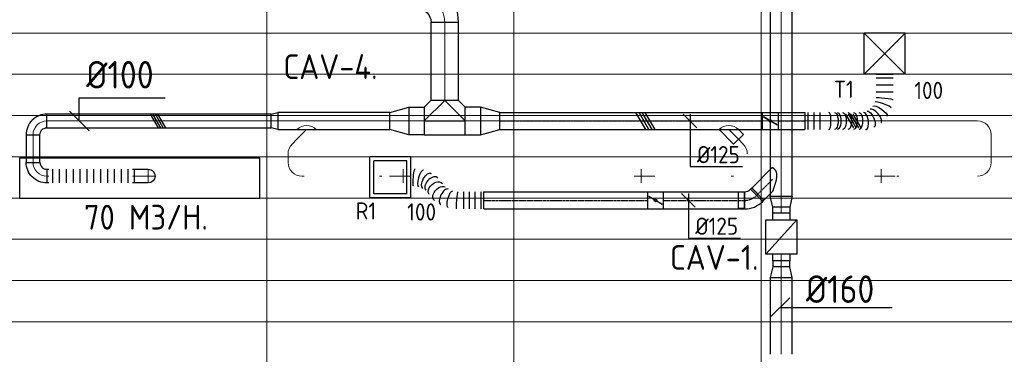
# Model space of a CAD drawing. Header units: millimetres. Extents: x -73785 to 23627, y 5976 to 52620.
# Tile 48 of 56: x -35487 to -28316, y 45409 to 47844. Entities that reach past the tile are written whole.
import ezdxf
from ezdxf.enums import TextEntityAlignment as Align

# ---------------------------------------------------------------- set-up
doc = ezdxf.new("R2010")
doc.units = ezdxf.units.MM
doc.linetypes.add('CENTER2', pattern=[28.575, 19.05, -3.175, 3.175, -3.175])
for name, color, linetype in [('4plfd', 254, 'Continuous'), ('WL570---_RETOUR', 100, 'Continuous'), ('WL570---_RETOUR_HL', 1, 'Continuous'), ('WL570---_TOEVOER', 200, 'Continuous'), ('WL570---_TOEVOER_HL', 1, 'Continuous'), ('WL570---_TOEVOER_RST', 200, 'Continuous'), ('WL570---_TOEVOER_RST_HL', 1, 'Continuous'), ('WM570---_DEMONTEREN', 1, 'Continuous'), ('WM570---_RETOUR', 2, 'Continuous'), ('WM570---_RETOUR_PR', 2, 'Continuous'), ('WM570---_TOEVOER', 2, 'Continuous'), ('WM570---_TOEVOER_PR', 2, 'Continuous'), ('WM570---_TOEVOER_RST_PR', 1, 'Continuous')]:
    doc.layers.add(name, color=color, linetype=linetype)
for name, color, linetype, lineweight in [('WL570---_BESTAAND-HARTLIJN', 161, 'Continuous', 0), ('WL570---_BESTAAND-MAATVOERING', 161, 'Continuous', 0), ('WL570---_BESTAAND-TOEVOER', 180, 'Continuous', 0), ('WL570---_DEMONTEREN', 10, 'Continuous', 0)]:
    doc.layers.add(name, color=color, linetype=linetype, lineweight=lineweight)
doc.layers.get('WL570---_DEMONTEREN').off()
doc.layers.get('WM570---_DEMONTEREN').off()
doc.styles.add('BURO-025', font='ISO96.shx', dxfattribs={"height": 2.5})
doc.styles.add('LZ-MAATVOEREN', font='simplex')
doc.styles.add('MAATVOERING', font='ISO')

# ---------------------------------------------------------------- blocks, each defined once
blk = doc.blocks.new('Groep-44')
at = {"color": 8, "linetype": 'Continuous', "lineweight": 13}
for p, q in [((-73154.9, 46599.1), (-11882.7, 46599.1)), ((-73154.9, 46299.1), (-11882.7, 46299.1)), ((-73154.9, 45999.1), (-11882.7, 45999.1)), ((-73154.9, 45699.1), (-11882.7, 45699.1)), ((-73154.9, 45399.1), (-11882.7, 45399.1)), ((-73154.9, 45099.1), (-11882.7, 45099.1)), ((-73154.9, 44799.1), (-11882.7, 44799.1)), ((-73154.9, 44499.1), (-11654.9, 44499.1))]:
    blk.add_line(p, q, dxfattribs=at)
blk = doc.blocks.new('Groep-50')
at = {"color": 8, "linetype": 'Continuous', "lineweight": 13}
for p, q in [((-35054.9, 50199.1), (-35054.9, 42999.1)), ((-35054.9, 50199.1), (-35054.9, 42999.1)), ((-33254.9, 50199.1), (-33254.9, 42999.1)), ((-33254.9, 50199.1), (-33254.9, 42999.1)), ((-31454.9, 50199.1), (-31454.9, 42999.1)), ((-31454.9, 50199.1), (-31454.9, 42999.1))]:
    blk.add_line(p, q, dxfattribs=at)
at = {"color": 8}
blk.add_blockref('Groep-44', (0, 0), dxfattribs=at)
blk = doc.blocks.new('Block plafond 2e verd')
at = {"layer": '4plfd'}
blk.add_blockref('Groep-50', (73180, -19000), dxfattribs=at)
blk = doc.blocks.new('OBO10000090H')
blk.add_lwpolyline([(50, -100, 0.414214), (-100, 50), (-100, -50, -0.414214), (-50, -100)], format="xyb", close=True)
at = {"invisible_edges": 15}
for points in [[(-91.3, -50.8), (-74, 47.7), (-100, 50), (-100, -50)], [(-82.9, -53), (-48.7, 41), (-74, 47.7), (-91.3, -50.8)], [(-75, -56.7), (-25, 29.9), (-48.7, 41), (-82.9, -53)], [(-67.9, -61.7), (-3.6, 14.9), (-25, 29.9), (-75, -56.7)], [(-61.7, -67.9), (14.9, -3.6), (-3.6, 14.9), (-67.9, -61.7)], [(-56.7, -75), (29.9, -25), (14.9, -3.6), (-61.7, -67.9)], [(-53, -82.9), (41, -48.7), (29.9, -25), (-56.7, -75)], [(-50.8, -91.3), (47.7, -74), (41, -48.7), (-53, -82.9)], [(-50, -100), (50, -100), (47.7, -74), (-50.8, -91.3)]]:
    blk.add_3dface(points, dxfattribs=at)
at = {"layer": 'WL570---_BESTAAND-HARTLIJN'}
blk.add_arc((-100, -100), 100, 0, 90, dxfattribs=at)
blk = doc.blocks.new('OBO10000090L')
blk.add_lwpolyline([(50, 0, 0.414214), (-100, 150), (-100, 50, -0.414214), (-50, 0)], format="xyb", close=True)
at = {"invisible_edges": 15}
for points in [[(-91.3, 49.2), (-74, 147.7), (-100, 150), (-100, 50)], [(-82.9, 47), (-48.7, 141), (-74, 147.7), (-91.3, 49.2)], [(-75, 43.3), (-25, 129.9), (-48.7, 141), (-82.9, 47)], [(-67.9, 38.3), (-3.6, 114.9), (-25, 129.9), (-75, 43.3)], [(-61.7, 32.1), (14.9, 96.4), (-3.6, 114.9), (-67.9, 38.3)], [(-56.7, 25), (29.9, 75), (14.9, 96.4), (-61.7, 32.1)], [(-53, 17.1), (41, 51.3), (29.9, 75), (-56.7, 25)], [(-50.8, 8.7), (47.7, 26), (41, 51.3), (-53, 17.1)], [(-50, 0), (50, 0), (47.7, 26), (-50.8, 8.7)]]:
    blk.add_3dface(points, dxfattribs=at)
at = {"layer": 'WL570---_BESTAAND-HARTLIJN'}
blk.add_arc((-100, 0), 100, 0, 90, dxfattribs=at)
blk = doc.blocks.new('ORN_T_SP')
blk.add_lwpolyline([(-0.5, 0.5), (-0.5, -0.5), (0.5, -0.5), (0.5, 0.5)], close=True)
at = {"style": 'LZ-MAATVOEREN', "flags": 9}
for tag, p in [('ROS_TYPE', (0.6333, 0.6833)), ('ROS_M3H', (0.6333, 0.4833)), ('ROS_ZIJDE', (0.6333, 0.2833)), ('ROS_STAT', (0.6333, 0.0833))]:
    blk.add_attdef(tag, p, '', height=0.125, dxfattribs=at)
blk = doc.blocks.new('KARO')
for p, q in [((1, 0.5), (0, 0.5)), ((0, -0.5), (1, -0.5))]:
    blk.add_line(p, q)
at = {"invisible_edges": 15}
blk.add_3dface([(0, 0.5), (0, -0.5), (1, -0.5), (1, 0.5)], dxfattribs=at)
at = {"layer": 'WL570---_BESTAAND-HARTLIJN'}
blk.add_line((0, 0), (1, 0), dxfattribs=at)
blk = doc.blocks.new('OZA1250100045L')
blk.add_lwpolyline([(-70.7, 0), (-106.1, 35.4), (-35.4, 106.1), (70.7, 0)])
at = {"layer": 'WL570---_BESTAAND-HARTLIJN'}
blk.add_line((0, 0), (-70.7, 70.7), dxfattribs=at)
at = {"layer": 'WL570---_BESTAAND-TOEVOER'}
blk.add_arc((0, 70.7), 100, 225, 315, dxfattribs=at)
blk = doc.blocks.new('OSV1251000460G')
blk.add_lwpolyline([(0, -62.5), (46.7, -50), (46.7, 50), (0, 62.5)], close=True)
at = {"layer": 'WL570---_BESTAAND-HARTLIJN'}
blk.add_line((0, 0), (46.7, 0), dxfattribs=at)
blk = doc.blocks.new('OBO10000045H')
blk.add_lwpolyline([(50, -41.4, 0.198912), (6.1, 64.6), (-64.6, -6.1, -0.198912), (-50, -41.4)], format="xyb", close=True)
at = {"invisible_edges": 15}
for points in [[(-61.7, -9.3), (14.9, 55), (6.1, 64.6), (-64.6, -6.1)], [(-59, -12.7), (22.9, 44.6), (14.9, 55), (-61.7, -9.3)], [(-56.7, -16.4), (29.9, 33.6), (22.9, 44.6), (-59, -12.7)], [(-54.7, -20.3), (35.9, 22), (29.9, 33.6), (-56.7, -16.4)], [(-53, -24.3), (41, 9.9), (35.9, 22), (-54.7, -20.3)], [(-51.7, -28.5), (44.9, -2.6), (41, 9.9), (-53, -24.3)], [(-50.8, -32.7), (47.7, -15.4), (44.9, -2.6), (-51.7, -28.5)], [(-50.2, -37.1), (49.4, -28.3), (47.7, -15.4), (-50.8, -32.7)], [(-50, -41.4), (50, -41.4), (49.4, -28.3), (-50.2, -37.1)]]:
    blk.add_3dface(points, dxfattribs=at)
at = {"layer": 'WL570---_BESTAAND-HARTLIJN'}
blk.add_arc((-100, -41.4), 100, 0, 45, dxfattribs=at)
blk = doc.blocks.new('OBO10000090ZE')
blk.add_lwpolyline([(-50, 0), (50, 0), (50, 100, 1), (-50, 100)], format="xyb", close=True)
at = {"layer": 'WL570---_BESTAAND-HARTLIJN'}
for points in [[(0, 0), (0, 150)], [(-50, 100), (50, 100)]]:
    blk.add_lwpolyline(points, dxfattribs=at)
blk = doc.blocks.new('MVLINE')
blk.add_line((35.4, -35.4), (-35.4, 35.4))
blk = doc.blocks.new('FLLINE100')
blk.add_line((0, -50), (0, 50))
blk = doc.blocks.new('OEX1000063300')
at = {"rotation": 180}
for p in [(50, 0), (100, 0), (150, 0), (200, 0), (250, 0), (300, 0), (350, 0), (400, 0), (450, 0), (500, 0), (550, 0), (600, 0)]:
    blk.add_blockref('FLLINE100', p, dxfattribs=at)
blk = doc.blocks.new('OBO20000090H')
blk.add_lwpolyline([(100, -200, 0.414214), (-200, 100), (-200, -100, -0.414214), (-100, -200)], format="xyb", close=True)
at = {"invisible_edges": 15}
for points in [[(-182.6, -101.5), (-147.9, 95.4), (-200, 100), (-200, -100)], [(-165.8, -106), (-97.4, 81.9), (-147.9, 95.4), (-182.6, -101.5)], [(-150, -113.4), (-50, 59.8), (-97.4, 81.9), (-165.8, -106)], [(-135.7, -123.4), (-7.2, 29.8), (-50, 59.8), (-150, -113.4)], [(-123.4, -135.7), (29.8, -7.2), (-7.2, 29.8), (-135.7, -123.4)], [(-113.4, -150), (59.8, -50), (29.8, -7.2), (-123.4, -135.7)], [(-106, -165.8), (81.9, -97.4), (59.8, -50), (-113.4, -150)], [(-101.5, -182.6), (95.4, -147.9), (81.9, -97.4), (-106, -165.8)], [(-100, -200), (100, -200), (95.4, -147.9), (-101.5, -182.6)]]:
    blk.add_3dface(points, dxfattribs=at)
at = {"layer": 'WL570---_BESTAAND-HARTLIJN'}
blk.add_arc((-200, -200), 200, 0, 90, dxfattribs=at)
blk = doc.blocks.new('OTS20020020000H')
at = {"layer": 'WL570---_RETOUR'}
blk.add_line((-150, 0), (150, 0), dxfattribs=at)
blk.add_lwpolyline([(-150, -100), (150, -100), (150, 100), (100, 150), (-100, 150), (-150, 100)], close=True, dxfattribs=at)
blk.add_lwpolyline([(-150, 0), (0, 150), (150, 0)], dxfattribs=at)
blk = doc.blocks.new('OSV20012501390G')
blk.add_lwpolyline([(0, -100), (140, -62.5), (140, 62.5), (0, 100)], close=True)
at = {"layer": 'WL570---_BESTAAND-HARTLIJN'}
blk.add_line((0, 0), (140, 0), dxfattribs=at)
blk = doc.blocks.new('VBX1251250012525000')
blk.add_lwpolyline([(50, -112.5), (300, -112.5), (300, 112.5), (50, 112.5)], close=True)
for points in [[(50, 62.5), (0, 62.5), (0, -62.5), (50, -62.5)], [(300, -62.5), (350, -62.5), (350, 62.5), (300, 62.5)]]:
    blk.add_lwpolyline(points)
at = {"layer": 'WL570---_BESTAAND-HARTLIJN'}
blk.add_line((300, 0), (350, 0), dxfattribs=at)
at = {"layer": 'WL570---_BESTAAND-TOEVOER'}
blk.add_line((50, -112.5), (300, 112.5), dxfattribs=at)
blk = doc.blocks.new('OSV1601250780K')
blk.add_lwpolyline([(-78, -80), (0, -62.5), (0, 62.5), (-78, 80)], close=True)
at = {"layer": 'WL570---_BESTAAND-HARTLIJN'}
blk.add_line((-78, 0), (0, 0), dxfattribs=at)
blk = doc.blocks.new('UISO')
at = {"layer": 'WL570---_TOEVOER'}
for p, q in [((0, 0.36), (1, 0.937)), ((0, 0.18), (1, 0.757)), ((0, 0), (1, 0.577)), ((0, -0.18), (1, 0.397))]:
    blk.add_line(p, q, dxfattribs=at)
blk = doc.blocks.new('*U323')
at = {"color": 0, "ltscale": 10, "transparency": 33554687}
for p, q in [((-7.6, 80.8, -2700), (80.8, -7.6, -2700)), ((-51.8, 59.4, -2700), (-96.1, 59.4, -2700)), ((-96.1, -59.4, -2700), (-96.1, 59.4, -2700)), ((-51.8, -62.5, -2700), (-51.8, 62.5, -2700)), ((-51.8, -59.4, -2700), (-51.8, 59.4, -2700)), ((-51.8, -59.4, -2700), (-96.1, -59.4, -2700))]:
    blk.add_line(p, q, dxfattribs=at)
for radius in [62.6, 187.6]:
    blk.add_arc((-51.8, 125.1, -2700), radius, 270, 315, dxfattribs=at)
at = {"layer": 'WL570---_RETOUR_HL', "linetype": 'CENTER2', "transparency": 33554687}
blk.add_arc((-51.8, 125.1, -2700), 125.1, 270, 315, dxfattribs=at)
at = {"layer": 'WM570---_RETOUR_PR', "color": 2, "transparency": 33554687, "style": 'BURO-025'}
blk.add_attdef('POSNR', text='', height=250, dxfattribs=at).set_placement((0, 0), align=Align.MIDDLE)
blk = doc.blocks.new('*U324')
at = {"color": 0, "ltscale": 10, "transparency": 33554687}
for p, q in [((0, 62.5, -2700), (13.1, 62.5, -2700)), ((0, -62.5, -2700), (0, 62.5, -2700)), ((13.1, 62.5, -2700), (13.1, -62.5, -2700)), ((0, -62.5, -2700), (13.1, -62.5, -2700))]:
    blk.add_line(p, q, dxfattribs=at)
at = {"layer": 'WL570---_RETOUR_HL', "linetype": 'CENTER2', "transparency": 33554687}
blk.add_line((0, 0, -2700), (13.1, 0, -2700), dxfattribs=at)
at = {"layer": 'WM570---_RETOUR_PR', "color": 2, "transparency": 33554687, "style": 'BURO-025'}
blk.add_attdef('POSNR', text='', height=250, dxfattribs=at).set_placement((0, 0), align=Align.MIDDLE)
blk = doc.blocks.new('*U325')
at = {"color": 0, "ltscale": 10, "transparency": 33554687}
for p, q in [((0, 88.4, -2700), (62.1, 150.4, -2700)), ((62.1, 150.4, -2700), (150.4, 62.1, -2700)), ((0, -88.4, -2700), (150.4, 62.1, -2700))]:
    blk.add_line(p, q, dxfattribs=at)
blk.add_spline([(-0.3, -88.2, -2700), (-1, -87.6, -2700), (-2.2, -86.6, -2700), (-3.9, -85.1, -2700), (-6, -83.3, -2700), (-8.4, -81, -2700), (-11.1, -78.2, -2700), (-14.1, -75, -2700), (-17.1, -71.2, -2700), (-20.1, -66.9, -2700), (-23, -61.9, -2700), (-25.5, -56.2, -2700), (-27.7, -49.8, -2700), (-29.2, -42.6, -2700), (-30, -34.4, -2700), (-30, -25.5, -2700), (-29.2, -15.8, -2700), (-27.7, -5.5, -2700), (-25.5, 5.1, -2700), (-23, 15.9, -2700), (-20.1, 26.6, -2700), (-17.1, 37, -2700), (-14.1, 46.8, -2700), (-11.1, 55.9, -2700), (-8.4, 64.1, -2700), (-6, 71.3, -2700), (-3.9, 77.3, -2700), (-2.2, 82.1, -2700), (-1, 85.6, -2700), (-0.3, 87.7, -2700), (0, 88.4, -2700)], degree=3, dxfattribs=at)
at = {"layer": 'WL570---_RETOUR_HL', "linetype": 'CENTER2', "transparency": 33554687}
blk.add_line((0, 0, -2700), (106.3, 106.3, -2700), dxfattribs=at)
at = {"layer": 'WM570---_RETOUR_PR', "color": 2, "transparency": 33554687, "style": 'BURO-025'}
blk.add_attdef('POSNR', text='', height=250, dxfattribs=at).set_placement((0, 0), align=Align.MIDDLE)
blk = doc.blocks.new('*U402')
at = {"color": 0, "ltscale": 10}
for p, q in [((150, 150, -2500), (-150, 150, -2500)), ((-150, -150, -2500), (-150, 150, -2500)), ((150, -150, -2500), (-150, 150, -2500)), ((-150, -150, -2500), (150, 150, -2500)), ((150, -150, -2500), (150, 150, -2500)), ((150, -150, -2500), (-150, -150, -2500))]:
    blk.add_line(p, q, dxfattribs=at)
at = {"layer": 'WL570---_TOEVOER_RST_HL', "linetype": 'CENTER2'}
blk.add_circle((0, 0, -2500), 0.075, dxfattribs=at)
at = {"layer": 'WL570---_TOEVOER_RST', "color": 2, "style": 'BURO-025'}
for tag in ['MC', 'Q']:
    blk.add_attdef(tag, text='', height=125, dxfattribs=at).set_placement((0, 0), align=Align.MIDDLE)
at = {"layer": 'WM570---_TOEVOER_RST_PR', "color": 2, "style": 'BURO-025'}
blk.add_attdef('POSNR', text='', height=125, dxfattribs=at).set_placement((0, 0), align=Align.MIDDLE)
blk = doc.blocks.new('*U403')
at = {"color": 0, "ltscale": 10}
for p, q in [((518.6, 339.5, -2700), (643.6, 339.5, -2700)), ((518.6, 314.1, -2700), (643.6, 314.1, -2700)), ((518.6, 263.5, -2700), (643.6, 263.5, -2700)), ((518.6, 212.8, -2700), (643.6, 212.8, -2700)), ((628.6, 92.9, -2700), (628.7, 93.3, -2700)), ((0, 62.5, -2700), (0, -62.5, -2700)), ((22, 62.5, -2700), (22, -62.5, -2700)), ((65.9, 62.5, -2700), (65.9, -62.5, -2700)), ((109.8, 62.5, -2700), (109.8, -62.5, -2700))]:
    blk.add_line(p, q, dxfattribs=at)
at = {"color": 0, "ltscale": 10, "extrusion": (0, 0, -1)}
for centre, major_axis, ratio, start_param, end_param in [((581.1, 162.8, -2700), (-62.5, 7.4), 0.057419, 0.006803, 3.148395), ((477.9, 12.8, -2700), (-26.3, 57.3), 0.405316, 0.057393, 3.198986), ((547.5, 72.4, -2700), (-51.8, 35.8), 0.267519, 0.03405, 3.175642), ((214.7, 0, -2700), (0, 62.5), 0.442239, 0, 3.141593), ((234.6, 0, -2700), (0, 62.5), 0.442239, 0, 3.141593), ((274.2, 0, -2700), (0, 62.5), 0.442239, 0, 3.141593), ((313.9, 0, -2700), (0, 62.5), 0.442239, 0, 3.141593), ((353.5, 0, -2700), (0, 62.5), 0.442239, 0, 3.141593), ((393.2, 0, -2700), (0, 62.5), 0.442239, 0, 3.141593)]:
    blk.add_ellipse(centre, major_axis=major_axis, ratio=ratio, start_param=start_param, end_param=end_param, dxfattribs=at)
at = {"color": 0, "ltscale": 10}
for centre, major_axis, ratio, start_param, end_param in [((516.2, 37.5, -2700), (40.9, -47.9), 0.348339, 0.04688, 3.094712), ((569.7, 115.1, -2700), (59, -22), 0.168282, 0.020455, 3.121137), ((175.5, 0, -2700), (0, -62.5), 0.233138, 0, 3.141593), ((435.1, 0, -2700), (9.1, -62.4), 0.434735, 0.063466, 3.078127), ((435.1, 0, -2700), (9.1, -62.4), 0.434735, 6.21972, 6.346651), ((516.2, 37.5, -2700), (40.9, -47.9), 0.348339, 6.236305, 6.330066)]:
    blk.add_ellipse(centre, major_axis=major_axis, ratio=ratio, start_param=start_param, end_param=end_param, dxfattribs=at)
at = {"layer": 'WM570---_TOEVOER_PR', "color": 2, "style": 'BURO-025'}
blk.add_attdef('POSNR', text='', height=125, dxfattribs=at).set_placement((0, 0), align=Align.MIDDLE)
blk = doc.blocks.new('*U416')
at = {"ltscale": 10}
for p, q in [((-56.5, 62.5, -2700), (56.5, 62.5, -2700)), ((-56.5, -62.5, -2700), (-56.5, 62.5, -2700)), ((-49.4, 27.3, -2700), (-48.4, 29.1, -2700)), ((48.4, -29.1, -2700), (-49.4, 27.3, -2700)), ((49.4, -27.3, -2700), (-48.4, 29.1, -2700)), ((56.5, 62.5, -2700), (56.5, -62.5, -2700)), ((-56.5, -62.5, -2700), (56.5, -62.5, -2700)), ((48.4, -29.1, -2700), (49.4, -27.3, -2700))]:
    blk.add_line(p, q, dxfattribs=at)
blk.add_circle((0, 0, -2700), 9.41, dxfattribs=at)
at = {"layer": 'WL570---_TOEVOER', "color": 2, "style": 'BURO-025'}
blk.add_attdef('I', text='', height=125, dxfattribs=at).set_placement((0, 0), align=Align.MIDDLE)
at = {"layer": 'WM570---_TOEVOER_PR', "color": 2, "style": 'BURO-025'}
blk.add_attdef('POSNR', text='', height=125, dxfattribs=at).set_placement((0, 0), align=Align.MIDDLE)
blk = doc.blocks.new('*U417')
at = {"color": 0, "ltscale": 10}
for p, q in [((0, 62.5, -2700), (195.4, 62.5, -2700)), ((195.4, 62.5, -2700), (195.4, -62.5, -2700)), ((0, -62.5, -2700), (195.4, -62.5, -2700))]:
    blk.add_line(p, q, dxfattribs=at)
at = {"layer": 'WL570---_TOEVOER_HL', "linetype": 'CENTER2'}
blk.add_line((0, 0, -2700), (195.4, 0, -2700), dxfattribs=at)
at = {"layer": 'WM570---_TOEVOER_PR', "color": 2, "style": 'BURO-025'}
blk.add_attdef('POSNR', text='', height=125, dxfattribs=at).set_placement((0, 0), align=Align.MIDDLE)
blk = doc.blocks.new('*U491')
at = {"color": 0, "ltscale": 10}
for p, q in [((149, 149, -2500), (-149, 149, -2500)), ((-149, -149, -2500), (-149, 149, -2500)), ((149, -149, -2500), (149, 149, -2500)), ((120, 120, -2500), (-120, 120, -2500)), ((-120, -120, -2500), (-120, 120, -2500)), ((120, -120, -2500), (120, 120, -2500)), ((120, -120, -2500), (-120, -120, -2500)), ((149, -149, -2500), (-149, -149, -2500))]:
    blk.add_line(p, q, dxfattribs=at)
at = {"layer": 'WL570---_RETOUR_HL', "linetype": 'CENTER2'}
blk.add_circle((0, 0, -2500), 0.075, dxfattribs=at)
at = {"layer": 'WL570---_RETOUR', "color": 2, "style": 'BURO-025'}
for tag in ['MC', 'Q']:
    blk.add_attdef(tag, text='', height=125, dxfattribs=at).set_placement((0, 0), align=Align.MIDDLE)
at = {"layer": 'WM570---_RETOUR_PR', "color": 2, "style": 'BURO-025'}
blk.add_attdef('POSNR', text='', height=125, dxfattribs=at).set_placement((0, 0), align=Align.MIDDLE)
blk = doc.blocks.new('*U492')
at = {"color": 0, "ltscale": 10}
for p, q in [((0, 62.5, -2700), (1914.2, 62.5, -2700)), ((0, -62.5, -2700), (0, 62.5, -2700)), ((0, -62.5, -2700), (1914.2, -62.5, -2700))]:
    blk.add_line(p, q, dxfattribs=at)
at = {"layer": 'WL570---_TOEVOER_HL', "linetype": 'CENTER2'}
blk.add_line((0, 0, -2700), (1914.2, 0, -2700), dxfattribs=at)
at = {"layer": 'WM570---_TOEVOER_PR', "color": 2, "style": 'BURO-025'}
blk.add_attdef('POSNR', text='', height=125, dxfattribs=at).set_placement((0, 0), align=Align.MIDDLE)
blk = doc.blocks.new('*U493')
at = {"color": 0, "ltscale": 10}
for p, q in [((0, 62.5, -2700), (592, 62.5, -2700)), ((592, 62.5, -2700), (592, -62.5, -2700)), ((0, -62.5, -2700), (592, -62.5, -2700))]:
    blk.add_line(p, q, dxfattribs=at)
at = {"layer": 'WL570---_RETOUR_HL', "linetype": 'CENTER2'}
blk.add_line((0, 0, -2700), (592, 0, -2700), dxfattribs=at)
at = {"layer": 'WM570---_RETOUR_PR', "color": 2, "style": 'BURO-025'}
blk.add_attdef('POSNR', text='', height=125, dxfattribs=at).set_placement((0, 0), align=Align.MIDDLE)
blk = doc.blocks.new('*U549')
at = {"layer": 'WM570---_TOEVOER', "color": 0, "ltscale": 10}
for p, q in [((50, -50), (-50, 50)), ((0, 50), (0, -332.2)), ((0, -332.2), (380.4, -332.2))]:
    blk.add_line(p, q, dxfattribs=at)
at = {"layer": 'WM570---_TOEVOER', "color": 0, "style": 'BURO-025'}
blk.add_text('%%c125', height=125, dxfattribs=at).set_placement((50, -307.2))
blk = doc.blocks.new('*U550')
at = {"layer": 'WM570---_RETOUR', "color": 0, "ltscale": 10}
for p, q in [((50, -50), (-50, 50)), ((0, 50), (0, -275.2)), ((0, -275.2), (380.4, -275.2))]:
    blk.add_line(p, q, dxfattribs=at)
at = {"layer": 'WM570---_RETOUR', "color": 0, "style": 'BURO-025'}
blk.add_text('%%c125', height=125, dxfattribs=at).set_placement((50, -250.2))
blk = doc.blocks.new('*U551')
at = {"ltscale": 10}
for p, q in [((-56.5, 62.5, -2700), (56.5, 62.5, -2700)), ((-56.5, -62.5, -2700), (-56.5, 62.5, -2700)), ((-49.4, 27.3, -2700), (-48.4, 29.1, -2700)), ((48.4, -29.1, -2700), (-49.4, 27.3, -2700)), ((49.4, -27.3, -2700), (-48.4, 29.1, -2700)), ((56.5, 62.5, -2700), (56.5, -62.5, -2700)), ((-56.5, -62.5, -2700), (56.5, -62.5, -2700)), ((48.4, -29.1, -2700), (49.4, -27.3, -2700))]:
    blk.add_line(p, q, dxfattribs=at)
blk.add_circle((0, 0, -2700), 9.41, dxfattribs=at)
at = {"layer": 'WL570---_RETOUR', "color": 2, "style": 'BURO-025'}
blk.add_attdef('I', text='', height=125, dxfattribs=at).set_placement((0, 0), align=Align.MIDDLE)
at = {"layer": 'WM570---_RETOUR_PR', "color": 2, "style": 'BURO-025'}
blk.add_attdef('POSNR', text='', height=125, dxfattribs=at).set_placement((0, 0), align=Align.MIDDLE)
blk = doc.blocks.new('*U552')
at = {"color": 0, "ltscale": 10}
for p, q in [((0, 62.5, -2700), (1193.1, 62.5, -2700)), ((0, -62.5, -2700), (0, 62.5, -2700)), ((0, -62.5, -2700), (1193.1, -62.5, -2700))]:
    blk.add_line(p, q, dxfattribs=at)
at = {"layer": 'WL570---_RETOUR_HL', "linetype": 'CENTER2'}
blk.add_line((0, 0, -2700), (1193.1, 0, -2700), dxfattribs=at)
at = {"layer": 'WM570---_RETOUR_PR', "color": 2, "style": 'BURO-025'}
blk.add_attdef('POSNR', text='', height=125, dxfattribs=at).set_placement((0, 0), align=Align.MIDDLE)
blk = doc.blocks.new('*U553')
at = {"color": 0, "ltscale": 10}
for p, q in [((0, 62.5, -2700), (0, -62.5, -2700)), ((21.1, 62.5, -2700), (21.1, -62.5, -2700)), ((63.2, 62.5, -2700), (63.2, -62.5, -2700)), ((105.3, 62.5, -2700), (105.3, -62.5, -2700)), ((147.4, 62.5, -2700), (147.4, -62.5, -2700)), ((199.4, 62.5, -2700), (199.3, 62.5, -2700)), ((561, -104.7, -2700), (561, -229.7, -2700)), ((441.1, -218.8, -2700), (442.2, -219.1, -2700))]:
    blk.add_line(p, q, dxfattribs=at)
for centre, major_axis, ratio, start_param, end_param in [((193.9, 0, -2700), (5.5, 62.5), 0.103146, 3.150652, 6.274126), ((286.5, -25.4, -2700), (28.9, 55.8), 0.478055, 3.195539, 6.229239), ((286.5, -25.4, -2700), (28.9, 55.8), 0.478055, 6.229239, 6.337131), ((379.7, -118.3, -2700), (-42, -46.8), 0.61876, 0.087562, 3.05403), ((458.4, -158.5, -2700), (-16.8, -60.5), 0.301799, 0.028866, 3.112727), ((379.7, -118.3, -2700), (-42, -46.8), 0.61876, 6.195623, 6.370748)]:
    blk.add_ellipse(centre, major_axis=major_axis, ratio=ratio, start_param=start_param, end_param=end_param, dxfattribs=at)
at = {"color": 0, "ltscale": 10, "extrusion": (0, 0, -1)}
for centre, major_axis, ratio, start_param, end_param in [((242.9, -8.7, -2700), (-16.8, -60.5), 0.301799, 3.112727, 6.254319), ((321.6, -48.9, -2700), (42, 46.8), 0.61876, 6.195623, 9.337216), ((350.6, -83.6, -2700), (47.9, 40.2), 0.675633, 0, 3.141593), ((414.8, -141.8, -2700), (-28.9, -55.8), 0.478055, 3.195539, 6.337131), ((507.4, -167.2, -2700), (5.5, 62.5), 0.103146, 0.009059, 3.150652)]:
    blk.add_ellipse(centre, major_axis=major_axis, ratio=ratio, start_param=start_param, end_param=end_param, dxfattribs=at)
at = {"layer": 'WM570---_RETOUR_PR', "color": 2, "style": 'BURO-025'}
blk.add_attdef('POSNR', text='', height=125, dxfattribs=at).set_placement((0, 0), align=Align.MIDDLE)

msp = doc.modelspace()

# ---------------------------------------------------------------- linework, layer by layer
at = {"layer": 'WM570---_RETOUR'}
msp.add_lwpolyline([(-29949.8, 45750.2), (-29132.5, 45750.2)], dxfattribs=at)
at = {"layer": 'WM570---_TOEVOER'}
msp.add_lwpolyline([(-35053.1, 47106.9), (-35053.1, 47276.4), (-34426.9, 47276.4)], dxfattribs=at)

# ---------------------------------------------------------------- block references
at = {"layer": 'WL570---_BESTAAND-MAATVOERING', "xscale": 2, "yscale": 2, "zscale": 2, "rotation": 270.000000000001}
msp.add_blockref('MVLINE', (-29949.8, 45750.2), dxfattribs=at)
at = {"layer": 'WL570---_DEMONTEREN'}
for p, xscale, yscale, zscale, rotation in [((-30154.7, 47106.9), 1836.330687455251, 125, 125, 180.000000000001), ((-28511.2, 47106.9), 1341.648059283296, 100, 100, 180.0000000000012), ((-30217.3, 46939.1), 48.98494323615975, 100, 100, 135.0000000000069), ((-28411.1, 46805.9), 201.0308842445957, 100, 100, 90)]:
    msp.add_blockref('KARO', p, dxfattribs=dict(at, xscale=xscale, yscale=yscale, zscale=zscale, rotation=rotation))
for name, p in [('OSV1251000460G', (-30154.7, 47106.9)), ('OBO10000090H', (-28411.1, 47106.9)), ('OBO10000045H', (-30188, 46909.8))]:
    msp.add_blockref(name, p, dxfattribs=at)
at = {"layer": 'WL570---_DEMONTEREN', "yscale": 100, "zscale": 100}
for p, xscale in [((-30108.1, 47106.9), 79.46213490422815), ((-30028.6, 47106.9), 175.7673743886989), ((-30304.2, 46705.9), 16.2227493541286), ((-29099.4, 46705.9), 16.03765465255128)]:
    msp.add_blockref('KARO', p, dxfattribs=dict(at, xscale=xscale))
at = {"layer": 'WL570---_DEMONTEREN'}
for name, p, rotation in [('OBO10000090L', (-28511.1, 46705.9), 270.000000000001), ('OBO10000090ZE', (-30861.7, 46705.9), 90.00000000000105), ('OBO10000090ZE', (-29111.7, 46705.9), 90.00000000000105)]:
    msp.add_blockref(name, p, dxfattribs=dict(at, rotation=rotation))
at = {"layer": 'WL570---_RETOUR'}
for p, xscale, yscale, zscale, rotation in [((-29940.3, 46558.9), 1456.11949491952, 160, 160, 90), ((-29940.3, 46438.4), -42.375692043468, 125, 125, 270.0000000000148), ((-29940.3, 46088.4), 42.375692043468, 125, 125, 270), ((-29940.3, 45968), 558.5702648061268, 160, 160, 270)]:
    msp.add_blockref('KARO', p, dxfattribs=dict(at, xscale=xscale, yscale=yscale, zscale=zscale, rotation=rotation))
ref = msp.add_blockref('*U491', (-32787.2, 46696.3, 2500), dxfattribs=at)
ref.add_attrib('Q', '100', dxfattribs={"color": 2, "height": 125, "style": 'BURO-025'}).set_placement((-32559.6, 46445.2), align=Align.MIDDLE)
ref.add_attrib('MC', 'R1', dxfattribs={"color": 2, "height": 125, "style": 'BURO-025'}).set_placement((-32966, 46452.3), align=Align.MIDDLE)
for name, p, rotation in [('*U553', (-32106.2, 46529.1, 2700), 180), ('OSV1601250780K', (-29940.3, 46046.1), 90)]:
    msp.add_blockref(name, p, dxfattribs=dict(at, rotation=rotation))
at = {"layer": 'WL570---_RETOUR', "transparency": 33554687}
for name, p, rotation in [('*U325', (-30004.2, 46681.3, 2700), 180), ('*U324', (-30119.7, 46565.8, 2700), 45)]:
    msp.add_blockref(name, p, dxfattribs=dict(at, rotation=rotation))
at = {"layer": 'WL570---_RETOUR'}
for name, p in [('*U552', (-32106.2, 46529.1, 2700)), ('*U551', (-30856.6, 46529.1, 2700)), ('*U493', (-30800.2, 46529.1, 2700))]:
    msp.add_blockref(name, p, dxfattribs=at)
at = {"layer": 'WL570---_RETOUR', "transparency": 33554687}
msp.add_blockref('*U323', (-30156.4, 46529.1, 2700), dxfattribs=at)
at = {"layer": 'WL570---_RETOUR', "xscale": -1}
for name, p, rotation in [('OSV1601250780K', (-29940.3, 46480.8), 90.00000000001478), ('VBX1251250012525000', (-29940.3, 46438.4), 90)]:
    msp.add_blockref(name, p, dxfattribs=dict(at, rotation=rotation))
at = {"layer": 'WL570---_TOEVOER'}
for name, p in [('OBO20000090H', (-32391.4, 48024.6)), ('*U403', (-29768.4, 47106.9, 2700)), ('OTS20020020000H', (-32391.7, 47106.9)), ('OSV20012501390G', (-32130.9, 47106.9)), ('*U492', (-31991, 47106.9, 2700)), ('*U416', (-30020.3, 47106.9, 2700)), ('*U417', (-29963.9, 47106.9, 2700)), ('OEX1000063300', (-35298.8, 46705.9))]:
    msp.add_blockref(name, p, dxfattribs=at)
for name, p, xscale, yscale, zscale, rotation in [('KARO', (-32391.7, 47256.9), 567.717580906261, 200, 200, 90.00000000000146), ('KARO', (-33656.4, 47106.9), 1633.577407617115, 100, 100, 180), ('UISO', (-34441.1, 47056.9), 100, 100, 100, 90), ('UISO', (-30881.8, 47044.4), 125, 125, 125, 90), ('UISO', (-29376.2, 47056.9), 100, 100, 100, 90), ('KARO', (-35390, 46805.9), 201.0308842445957, 100, 100, 90)]:
    msp.add_blockref(name, p, dxfattribs=dict(at, xscale=xscale, yscale=yscale, zscale=zscale, rotation=rotation))
ref = msp.add_blockref('*U402', (-29187.3, 47596.4, 2500), dxfattribs=at)
ref.add_attrib('Q', '100', (-28971.4, 47266.9), dxfattribs={"layer": 'WL570---_TOEVOER_RST', "color": 2, "height": 125, "style": 'BURO-025'})
ref.add_attrib('MC', 'T1', (-29557.4, 47274.9), dxfattribs={"layer": 'WL570---_TOEVOER_RST', "color": 2, "height": 125, "style": 'BURO-025'})
at = {"layer": 'WL570---_TOEVOER', "xscale": -1}
for name, p in [('OSV20012501390G', (-32652.5, 47106.9)), ('OSV1251000460G', (-33607.8, 47106.9))]:
    msp.add_blockref(name, p, dxfattribs=at)
at = {"layer": 'WL570---_TOEVOER'}
for p, xscale, yscale, zscale in [((-32541.7, 47106.9), -110.7921796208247, 200, 200), ((-32241.7, 47106.9), 110.7921796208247, 200, 200), ((-33608.2, 47106.9), 815.737998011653, 125, 125), ((-35273.8, 46705.9), -16.2227493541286, 100, 100), ((-34650.7, 46705.9), -16.03765465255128, 100, 100)]:
    msp.add_blockref('KARO', p, dxfattribs=dict(at, xscale=xscale, yscale=yscale, zscale=zscale))
for name, p, rotation in [('OBO10000090H', (-35390, 47106.9), 90.00000000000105), ('OZA1250100045L', (-30322.7, 47044.4), 180.000000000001)]:
    msp.add_blockref(name, p, dxfattribs=dict(at, rotation=rotation))
at = {"layer": 'WL570---_TOEVOER', "xscale": 1750, "yscale": 290}
msp.add_blockref('ORN_T_SP', (-34612.6, 46691.4), dxfattribs=at)
at = {"layer": 'WL570---_TOEVOER', "xscale": -1}
for name, p, rotation in [('OBO10000090L', (-35290, 46705.9), 90.00000000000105), ('OBO10000090ZE', (-34650.7, 46705.9), 270.000000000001)]:
    msp.add_blockref(name, p, dxfattribs=dict(at, rotation=rotation))
at = {"layer": 'WM570---_DEMONTEREN', "xscale": -1}
for name, p, rotation in [('OZA1250100045L', (-33397.9, 47044.4), 180), ('OBO10000090L', (-33432.6, 46705.9), 90.00000000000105), ('OBO10000090ZE', (-32793.3, 46705.9), 270.000000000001)]:
    msp.add_blockref(name, p, dxfattribs=dict(at, rotation=rotation))
msp.add_blockref('OBO10000045H', (-33532.6, 46909.8), dxfattribs=at)
at = {"layer": 'WM570---_DEMONTEREN', "yscale": 100, "zscale": 100}
for p, xscale, rotation in [((-33503.3, 46939.1), -48.98494323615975, 224.9999999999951), ((-33532.6, 46805.9), 62.47194246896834, 90)]:
    msp.add_blockref('KARO', p, dxfattribs=dict(at, xscale=xscale, rotation=rotation))
for p, xscale in [((-33416.4, 46705.9), -16.2227493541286), ((-32849.8, 46705.9), -16.03765465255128)]:
    msp.add_blockref('KARO', p, dxfattribs=dict(at, xscale=xscale))
at = {"layer": 'WM570---_RETOUR'}
for name, p in [('Block plafond 2e verd', (-71812.3, 20147.2)), ('*U550', (-30616.6, 46529.1, 2700))]:
    msp.add_blockref(name, p, dxfattribs=at)
at = {"layer": 'WM570---_TOEVOER', "xscale": 2, "yscale": 2, "zscale": 2}
msp.add_blockref('MVLINE', (-35053.1, 47106.9), dxfattribs=at)
at = {"layer": 'WM570---_TOEVOER'}
msp.add_blockref('*U549', (-30604.3, 47106.9, 2700), dxfattribs=at)

# ---------------------------------------------------------------- texts
at = {"layer": 'WM570---_RETOUR', "style": 'MAATVOERING'}
for s, height, p in [('CAV-1.', 180, (-30751.9, 46024)), ('%%c160', 200, (-29761.5, 45783.3))]:
    msp.add_text(s, height=height, dxfattribs=at).set_placement(p)
at = {"layer": 'WM570---_TOEVOER', "style": 'MAATVOERING'}
for s, height, p in [('%%c100', 200, (-35003.1, 47343.1)), ('CAV-4.', 180, (-33566.9, 47412.1)), ('70 M3/H.', 180, (-35018.8, 46316.6))]:
    msp.add_text(s, height=height, dxfattribs=at).set_placement(p)

doc.saveas('drawing.dxf')
